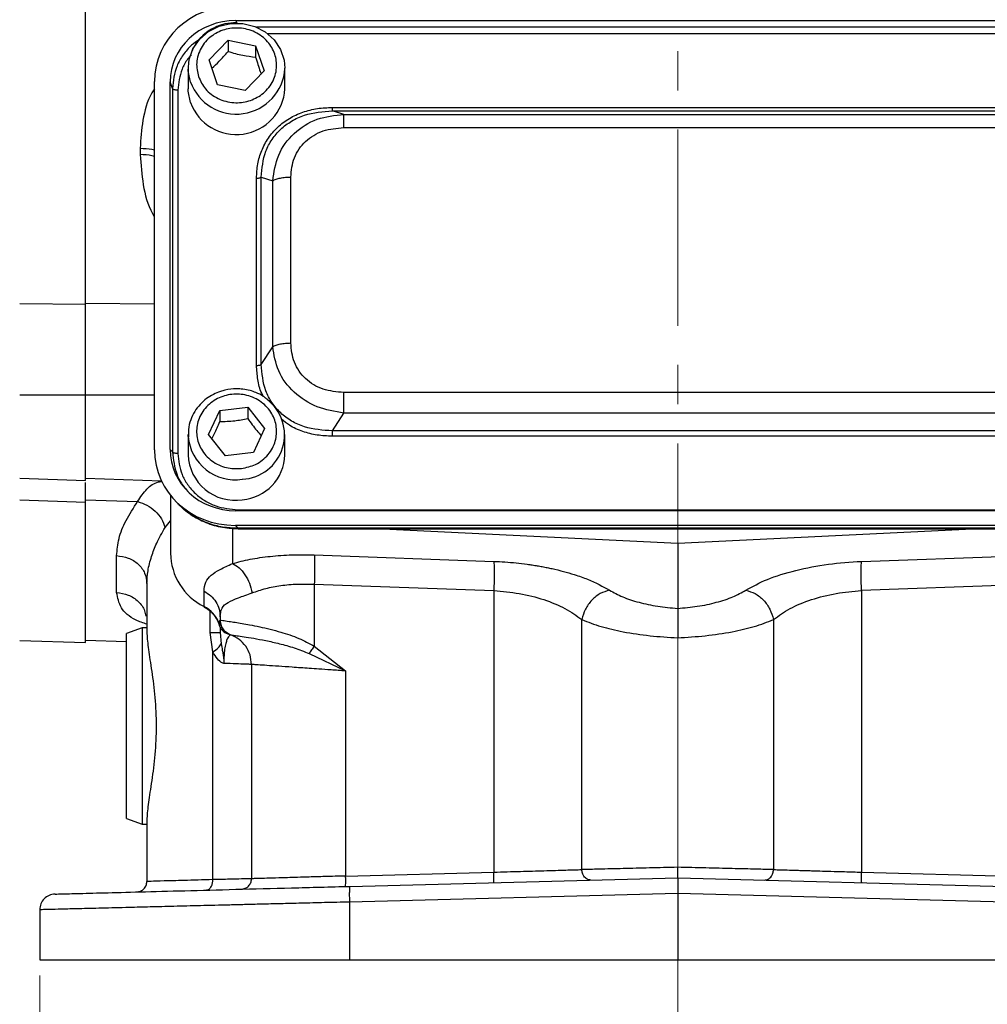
# Model space of a CAD drawing. Header units: inches. Extents: x 0.6 to 16.3, y 0.2 to 11.5.
# Tile 3 of 12: x 2.9 to 5.3, y 4.6 to 7.1. Entities that reach past the tile are written whole.
import ezdxf

# ---------------------------------------------------------------- set-up
doc = ezdxf.new("R2010")
doc.units = ezdxf.units.IN
doc.header["$MEASUREMENT"] = 0
doc.linetypes.add('CENTERX2', pattern=[0.8, 0.5, -0.1, 0.1, -0.1])
doc.styles.add('SLDTEXTSTYLE0', font='TXT', dxfattribs={"width": 0.75})
doc.dimstyles.new('SLDDIMSTYLE1', dxfattribs={"dimtxt": 0.137795, "dimasz": 0.14, "dimexe": 0, "dimexo": 0.0625, "dimgap": 0.034449, "dimtad": 0, "dimdec": 1, "dimlfac": 1.5, "dimrnd": 1e-09, "dimzin": 12, "dimdsep": 46, "dimtxsty": 'SLDTEXTSTYLE0', "dimblk1": 'CLOSED', "dimblk2": 'CLOSED', "dimsah": 1, "dimcen": 0.09, "dimadec": 0, "dimazin": 3, "dimtfac": 1, "dimtdec": 1, "dimtofl": 0, "dimtmove": 0, "dimatfit": 3, "dimldrblk": 'CLOSED', "dimfxl": 0, "dimfrac": 2, "dimtolj": 1, "dimtzin": 12, "dimarcsym": 0})

# ---------------------------------------------------------------- blocks, each defined once
blk = doc.blocks.new('_Closed')
at = {"color": 0, "linetype": 'ByBlock', "lineweight": -2}
for p, q in [((-1, 0.166667), (0, 0)), ((-1, 0.166667), (-1, -0.166667)), ((0, 0), (-1, -0.166667)), ((0, 0), (-1, 0))]:
    blk.add_line(p, q, dxfattribs=at)
blk = doc.blocks.new('_D_11')
at = {"color": 7, "linetype": 'Continuous', "lineweight": 0}
for p, q in [((2.9252, 4.6268), (2.9252, 4.1511)), ((6.1785, 4.6268), (6.1785, 4.1511)), ((5.2079, 4.3889), (5.1659, 4.3889)), ((5.1659, 4.3889), (5.1659, 4.1702)), ((5.5134, 4.3889), (5.5554, 4.3889)), ((5.5554, 4.3889), (5.5554, 4.1702)), ((2.9252, 4.1905), (5.0451, 4.1905)), ((5.1659, 4.1702), (5.2079, 4.1702)), ((5.5554, 4.1702), (5.5134, 4.1702)), ((6.1785, 4.1905), (5.6762, 4.1905))]:
    blk.add_line(p, q, dxfattribs=at)
at = {"color": 7, "linetype": 'Continuous', "lineweight": 18, "xscale": 0.14, "yscale": 0.14, "rotation": 180.0000000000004}
blk.add_blockref('_Closed', (2.9252, 4.1905, 0.2464), dxfattribs=at)
at = {"color": 7, "linetype": 'Continuous', "lineweight": 18, "xscale": 0.14, "yscale": 0.14}
blk.add_blockref('_Closed', (6.1785, 4.1905, 0.2464), dxfattribs=at)
at = {"color": 7, "linetype": 'Continuous', "lineweight": 18, "char_height": 0.1378, "attachment_point": 1, "style": 'SLDTEXTSTYLE0'}
for s, insert in [('124', (5.2079, 4.3478)), ('4.9', (5.2334, 4.1417))]:
    blk.add_mtext(s, dxfattribs=dict(at, insert=insert))

msp = doc.modelspace()

# ---------------------------------------------------------------- linework, layer by layer
at = {"color": 7, "linetype": 'CENTERX2', "lineweight": 18}
for p, q in [((4.5519, 3.8835), (4.5519, 10.4231)), ((4.5519, 5.4877), (4.5519, 3.8835))]:
    msp.add_line(p, q, dxfattribs=at)
at = {"color": 7, "linetype": 'Continuous', "lineweight": 25}
for p, q in [((3.0422, 6.338), (3.0422, 8.6271)), ((3.4252, 7.0615), (5.6792, 7.0615)), ((3.3569, 6.9617), (3.4054, 7.0114)), ((3.4054, 7.0114), (3.4757, 6.997)), ((3.4054, 7.0114), (3.4054, 6.9827)), ((3.4757, 6.997), (3.4975, 6.9329)), ((3.4757, 6.997), (3.4757, 6.9683)), ((3.3787, 6.8977), (3.3569, 6.9617)), ((3.3039, 6.9397), (3.3039, 6.8876)), ((3.4975, 6.9329), (3.449, 6.8833)), ((3.5505, 6.8876), (3.5505, 6.9397)), ((3.2179, 5.9668), (3.2179, 6.9063)), ((3.2578, 5.968), (3.2578, 6.9052)), ((3.2635, 6.8882), (3.2578, 6.9052)), ((3.2635, 6.8882), (3.2635, 5.9617)), ((3.2773, 6.8841), (3.2773, 5.9575)), ((3.449, 6.8833), (3.3787, 6.8977)), ((3.6715, 6.8401), (5.4329, 6.8401)), ((3.7006, 6.8222), (3.6715, 6.8313)), ((3.6715, 6.8313), (5.4329, 6.8313)), ((3.7006, 6.8222), (5.4038, 6.8222)), ((3.7006, 6.7886), (5.4038, 6.7886)), ((3.1813, 6.7359), (3.1813, 6.7196)), ((3.4781, 6.1821), (3.4781, 6.6595)), ((3.4902, 6.1846), (3.4902, 6.662)), ((3.4902, 6.662), (3.5193, 6.6529)), ((3.5655, 6.2394), (3.5655, 6.6625)), ((3.5193, 6.2298), (3.5193, 6.6529)), ((2.8741, 6.3398), (3.0422, 6.338)), ((3.4902, 6.1846), (3.5193, 6.2298)), ((2.8741, 6.107), (3.0422, 6.1069)), ((3.0422, 5.8891), (3.0422, 6.1069)), ((5.4038, 6.1132), (3.7006, 6.1132)), ((3.3841, 6.0676), (3.4555, 6.0755)), ((3.4555, 6.0755), (3.4987, 6.0217)), ((3.4555, 6.0755), (3.4555, 6.0469)), ((3.3557, 6.0058), (3.3841, 6.0676)), ((3.3841, 6.0676), (3.3841, 6.0389)), ((3.6715, 6.0154), (3.7006, 6.0606)), ((5.4038, 6.0606), (3.7006, 6.0606)), ((3.3039, 6.0061), (3.3039, 5.954)), ((3.304, 6.0006), (3.3039, 6.0061)), ((3.3989, 5.952), (3.3557, 6.0058)), ((3.4987, 6.0217), (3.4703, 5.9599)), ((3.5505, 5.954), (3.5505, 6.0061)), ((5.4329, 6.0154), (3.6715, 6.0154)), ((5.4329, 6.0016), (3.6715, 6.0016)), ((3.2635, 5.9617), (3.2578, 5.968)), ((3.4703, 5.9599), (3.3989, 5.952)), ((2.8741, 5.8949), (3.0422, 5.8891)), ((3.0422, 5.8948), (3.2356, 5.888)), ((3.2585, 5.8513), (3.2585, 5.7034)), ((2.8741, 5.8396), (3.0422, 5.8336)), ((3.0422, 5.8396), (3.1749, 5.835)), ((3.0422, 5.8336), (3.0422, 5.8396)), ((3.0422, 5.4753), (3.0422, 5.8336)), ((3.2667, 5.8417), (3.2743, 5.8334)), ((5.6792, 5.8117), (3.4252, 5.8117)), ((3.431, 5.8141), (5.6735, 5.8141)), ((3.424, 5.7744), (3.431, 5.7668)), ((5.6804, 5.7744), (3.424, 5.7744)), ((5.6735, 5.7668), (3.431, 5.7668)), ((3.431, 5.7666), (3.431, 5.7665)), ((3.431, 5.7658), (5.6735, 5.7658)), ((3.8, 5.7658), (4.5519, 5.729)), ((4.5519, 5.729), (5.3038, 5.7658)), ((4.5519, 5.729), (4.5519, 5.5626)), ((3.6253, 5.699), (4.0831, 5.6825)), ((5.0206, 5.6825), (5.4785, 5.699)), ((3.1213, 5.6032), (3.1213, 5.6972)), ((3.1985, 5.6259), (3.1985, 5.498)), ((3.6253, 5.6244), (4.0831, 5.6079)), ((3.6253, 5.6244), (3.6253, 5.4667)), ((5.4785, 5.6244), (5.0206, 5.6079)), ((3.3441, 5.5675), (3.3441, 5.6066)), ((4.0831, 5.6079), (4.0831, 4.8902)), ((5.0206, 5.6079), (5.0206, 4.8902)), ((3.3852, 5.5414), (3.3852, 5.5329)), ((3.3853, 5.5329), (3.3852, 5.5329)), ((4.3075, 4.8967), (4.3075, 5.5343)), ((4.7963, 5.5343), (4.7963, 4.8967)), ((3.1865, 5.5129), (3.1465, 5.4983)), ((3.1465, 5.0273), (3.1465, 5.4983)), ((3.1985, 5.5129), (3.1865, 5.5129)), ((3.1865, 5.5129), (3.1865, 5.0128)), ((3.3666, 5.4515), (3.3595, 5.5009)), ((3.3852, 5.5148), (3.3852, 5.5009)), ((3.3852, 5.5009), (3.388, 5.4719)), ((2.8741, 5.4812), (3.0422, 5.4753)), ((3.0422, 5.4819), (3.1465, 5.4783)), ((3.4052, 5.4974), (3.4071, 5.4967)), ((3.4071, 5.4967), (3.4079, 5.4965)), ((3.4101, 5.4958), (3.4119, 5.4952)), ((3.4119, 5.4952), (3.4119, 5.4952)), ((3.3666, 4.871), (3.3666, 5.4515)), ((3.6253, 5.4667), (3.7053, 5.4032)), ((3.6121, 5.4476), (3.7053, 5.4032)), ((3.4652, 5.4198), (3.4652, 4.8733)), ((3.7053, 5.4032), (3.7053, 4.8803)), ((3.1465, 5.0273), (3.1865, 5.0128)), ((3.1985, 5.0277), (3.1985, 4.8664)), ((3.1865, 5.0128), (3.1985, 5.0128)), ((3.7053, 4.8803), (4.0831, 4.8902)), ((3.716, 4.8539), (4.5519, 4.8758)), ((4.5519, 4.8758), (5.3878, 4.8539)), ((5.0206, 4.8902), (5.3985, 4.8803)), ((4.5519, 4.8359), (3.7149, 4.8139)), ((5.3888, 4.8139), (4.5519, 4.8359)), ((4.5519, 4.8359), (4.5519, 4.6662)), ((3.7149, 4.8139), (3.7149, 4.6662)), ((2.9252, 4.7943), (2.9252, 4.6662)), ((2.9252, 4.6662), (3.7149, 4.6662)), ((3.7149, 4.6662), (4.5519, 4.6662)), ((4.5519, 4.6662), (5.3888, 4.6662))]:
    msp.add_line(p, q, dxfattribs=at)
at = {"color": 8, "linetype": 'Continuous', "lineweight": 25}
for p, q in [((3.4252, 7.0615), (3.4275, 7.0548)), ((5.6242, 7.0445), (3.4781, 7.0445)), ((5.5967, 7.0275), (3.5069, 7.0275)), ((3.0422, 6.3409), (3.2179, 6.3391)), ((3.0422, 6.1075), (3.2179, 6.1074)), ((3.2447, 5.7693), (3.2585, 5.7857)), ((3.4165, 5.7674), (3.4165, 5.6769)), ((3.431, 5.7668), (3.431, 5.7666)), ((3.3595, 5.5009), (3.3595, 5.5552)), ((3.3818, 5.5238), (3.3848, 5.5318))]:
    msp.add_line(p, q, dxfattribs=at)
at = {"color": 7, "linetype": 'Continuous', "lineweight": 25, "flags": 128}
for points in [[(3.3097, 6.9048), (3.3041, 6.9332), (3.3062, 6.962), (3.3159, 6.9894), (3.3327, 7.0136), (3.3553, 7.0333), (3.3825, 7.047), (3.4125, 7.054), (3.4434, 7.0538), (3.4733, 7.0465), (3.5003, 7.0324), (3.5227, 7.0125), (3.5391, 6.9881), (3.5485, 6.9605), (3.5505, 6.9397)], [(3.3097, 6.8527), (3.3041, 6.8811), (3.3039, 6.8876)], [(3.3446, 5.566), (3.3443, 5.5664), (3.3441, 5.5675)]]:
    msp.add_lwpolyline(points, dxfattribs=at)
at = {"color": 8, "linetype": 'Continuous', "lineweight": 25}
for centre, radius, start, end in [((3.4265, 6.9473), 0.1243, 199.9957, 356.488), ((3.4236, 6.0104), 0.12, 184.6784, 278.7249)]:
    msp.add_arc(centre, radius, start, end, dxfattribs=at)
at = {"color": 7, "linetype": 'Continuous', "lineweight": 25}
for centre, radius, start, end in [((3.4265, 6.8952), 0.1243, 199.9957, 356.488), ((3.4357, 6.0053), 0.1137, 273.0968, 53.0473), ((3.4235, 5.958), 0.1197, 181.9006, 278.807), ((3.4324, 5.9575), 0.1182, 274.569, 358.3246), ((3.4129, 5.7057), 0.1543, 180.8345, 243.552), ((3.3098, 5.4997), 0.0759, 18.4792, 63.0936)]:
    msp.add_arc(centre, radius, start, end, dxfattribs=at)
for centre, major_axis, start_param, end_param in [((3.4304, 6.9003), (0.2087, -0.0437), 1.792973, 3.333612), ((3.4304, 6.9003), (0.1694, -0.0355), 1.792973, 3.333612), ((3.4304, 5.9728), (0.2087, 0.0437), 2.949574, 4.490212), ((3.4304, 5.9728), (0.1694, 0.0355), 2.949574, 4.490212)]:
    msp.add_ellipse(centre, major_axis=major_axis, ratio=0.927683, start_param=start_param, end_param=end_param, dxfattribs=at)
for points, knots in [([(3.4272, 7.0562), (3.4172, 7.0556), (3.4032, 7.0547), (3.3835, 7.049), (3.3674, 7.0423), (3.3498, 7.0312), (3.3336, 7.0166), (3.3207, 7.0003), (3.3155, 6.9882), (3.3133, 6.983)], [0, 0, 0, 0, 0.20464, 0.286629, 0.422867, 0.564979, 0.718345, 0.880126, 1, 1, 1, 1]), ([(3.33, 6.9185), (3.3274, 6.9303), (3.3234, 6.9484), (3.3283, 6.9732), (3.3359, 6.9914), (3.3475, 7.0078), (3.3664, 7.0255), (3.3955, 7.0403), (3.4285, 7.0439), (3.4549, 7.0397), (3.4744, 7.0325), (3.492, 7.0217), (3.5109, 7.0041), (3.5268, 6.9769), (3.5307, 6.9461), (3.5261, 6.9215), (3.5184, 6.9033), (3.5069, 6.8868), (3.488, 6.8692), (3.4589, 6.8544), (3.4259, 6.8507), (3.3996, 6.855), (3.38, 6.8621), (3.3625, 6.8729), (3.3432, 6.8905), (3.3352, 6.9074), (3.33, 6.9185)], [0, 0, 0, 0, 0.0598642, 0.0920902, 0.125, 0.1579098, 0.1901358, 0.25, 0.3098642, 0.3420902, 0.375, 0.4079098, 0.4401358, 0.5, 0.5598642, 0.5920902, 0.625, 0.6579098, 0.6901358, 0.75, 0.8098642, 0.8420902, 0.875, 0.9079098, 0.9401358, 1, 1, 1, 1]), ([(3.3643, 6.94), (3.3705, 6.9457), (3.3842, 6.9582), (3.3979, 6.974), (3.4054, 6.9827)], [0, 0, 0, 0, 0.451395, 1, 1, 1, 1]), ([(3.4054, 6.9827), (3.418, 6.9791), (3.4415, 6.9723), (3.4648, 6.9696), (3.4757, 6.9683)], [0, 0, 0, 0, 0.534747, 1, 1, 1, 1]), ([(3.4757, 6.9683), (3.4796, 6.9556), (3.4844, 6.9402), (3.4891, 6.9274), (3.4899, 6.9251)], [0, 0, 0, 0, 0.822358, 1, 1, 1, 1]), ([(3.4781, 6.6595), (3.4787, 6.6717), (3.4799, 6.6956), (3.4902, 6.7304), (3.5071, 6.7625), (3.5311, 6.7906), (3.5612, 6.813), (3.5958, 6.8289), (3.6331, 6.8384), (3.6587, 6.8395), (3.6715, 6.8401)], [0, 0, 0, 0, 0.12774, 0.250585, 0.375538, 0.500007, 0.624475, 0.749429, 0.874849, 1, 1, 1, 1]), ([(3.4902, 6.662), (3.4921, 6.6846), (3.4948, 6.7185), (3.5165, 6.759), (3.5388, 6.7852), (3.567, 6.8061), (3.6106, 6.8265), (3.6472, 6.8294), (3.6715, 6.8313)], [0, 0, 0, 0, 0.251011, 0.37739, 0.5, 0.622613, 0.748989, 1, 1, 1, 1]), ([(3.5193, 6.6529), (3.5227, 6.6752), (3.5296, 6.7202), (3.5709, 6.7768), (3.6308, 6.8146), (3.6775, 6.8197), (3.7006, 6.8222)], [0, 0, 0, 0, 0.247517, 0.5, 0.752483, 1, 1, 1, 1]), ([(3.5655, 6.6625), (3.5671, 6.6792), (3.5695, 6.7045), (3.5858, 6.7345), (3.6025, 6.754), (3.6235, 6.7696), (3.6556, 6.7848), (3.6826, 6.7871), (3.7006, 6.7886)], [0, 0, 0, 0, 0.250062, 0.37621, 0.5, 0.623853, 0.749938, 1, 1, 1, 1]), ([(3.0422, 6.1069), (3.0422, 6.1286), (3.0422, 6.1686), (3.0422, 6.2272), (3.0422, 6.2841), (3.0422, 6.3192), (3.0422, 6.338)], [0, 0, 0, 0, 0.266854, 0.494133, 0.728007, 1, 1, 1, 1]), ([(3.7006, 6.0606), (3.6775, 6.0644), (3.6308, 6.0723), (3.5709, 6.1115), (3.5296, 6.1667), (3.5227, 6.2089), (3.5193, 6.2298)], [0, 0, 0, 0, 0.247517, 0.5, 0.752483, 1, 1, 1, 1]), ([(3.7006, 6.1132), (3.6826, 6.1147), (3.6556, 6.117), (3.6235, 6.1322), (3.6025, 6.1478), (3.5858, 6.1673), (3.5695, 6.1974), (3.5671, 6.2226), (3.5655, 6.2394)], [0, 0, 0, 0, 0.250062, 0.37621, 0.5, 0.623853, 0.749938, 1, 1, 1, 1]), ([(3.6715, 6.0154), (3.6472, 6.0169), (3.6106, 6.0192), (3.567, 6.0393), (3.5388, 6.0601), (3.5165, 6.0864), (3.4948, 6.1273), (3.4921, 6.1617), (3.4902, 6.1846)], [0, 0, 0, 0, 0.251011, 0.37739, 0.5, 0.622613, 0.748989, 1, 1, 1, 1]), ([(3.4272, 6.1227), (3.4172, 6.122), (3.4032, 6.1212), (3.3835, 6.1154), (3.3674, 6.1087), (3.3498, 6.0976), (3.3336, 6.083), (3.3196, 6.0647), (3.3094, 6.043), (3.3037, 6.0211), (3.3044, 6.0066), (3.3047, 6.0005)], [0, 0, 0, 0, 0.150435, 0.210707, 0.310858, 0.415327, 0.52807, 0.646998, 0.771783, 0.902653, 1, 1, 1, 1]), ([(3.4393, 5.9192), (3.4264, 5.919), (3.4066, 5.9188), (3.3815, 5.928), (3.3637, 5.9383), (3.3486, 5.952), (3.3336, 5.9727), (3.3235, 6.0022), (3.3258, 6.0331), (3.3352, 6.0564), (3.3465, 6.073), (3.3611, 6.0871), (3.3832, 6.1012), (3.4148, 6.1106), (3.4479, 6.1084), (3.4729, 6.0996), (3.4907, 6.0891), (3.5058, 6.0755), (3.5209, 6.0548), (3.5309, 6.0253), (3.5286, 5.9944), (3.5192, 5.9711), (3.508, 5.9544), (3.4933, 5.9404), (3.4712, 5.926), (3.4519, 5.9219), (3.4393, 5.9192)], [0, 0, 0, 0, 0.059864, 0.09209, 0.125, 0.15791, 0.190136, 0.25, 0.309864, 0.34209, 0.375, 0.40791, 0.440136, 0.5, 0.559864, 0.59209, 0.625, 0.65791, 0.690136, 0.75, 0.809864, 0.84209, 0.875, 0.90791, 0.940136, 1, 1, 1, 1]), ([(3.5032, 6.0972), (3.5006, 6.0993), (3.4927, 6.1058), (3.4783, 6.1126), (3.4608, 6.1187), (3.4441, 6.122), (3.4326, 6.1225), (3.4272, 6.1227)], [0, 0, 0, 0, 0.123421, 0.381905, 0.579205, 0.804339, 1, 1, 1, 1]), ([(3.3644, 5.9949), (3.3666, 5.9993), (3.3731, 6.0124), (3.3797, 6.0283), (3.3841, 6.0389)], [0, 0, 0, 0, 0.329254, 1, 1, 1, 1]), ([(3.3841, 6.0389), (3.3968, 6.0393), (3.4207, 6.04), (3.4445, 6.0447), (3.4555, 6.0469)], [0, 0, 0, 0, 0.534747, 1, 1, 1, 1]), ([(3.4555, 6.0469), (3.4633, 6.0361), (3.4748, 6.02), (3.4863, 6.0072), (3.4901, 6.0029)], [0, 0, 0, 0, 0.668443, 1, 1, 1, 1]), ([(3.2773, 5.9575), (3.2793, 5.9393), (3.2824, 5.9115), (3.3015, 5.878), (3.3212, 5.8551), (3.3458, 5.8367), (3.3816, 5.8189), (3.4115, 5.816), (3.431, 5.8141)], [0, 0, 0, 0, 0.2408535, 0.3692785, 0.5, 0.6307215, 0.7591465, 1, 1, 1, 1]), ([(3.0422, 5.8336), (3.0422, 5.8447), (3.0422, 5.8653), (3.0422, 5.8803), (3.0422, 5.8832), (3.0422, 5.8833)], [0, 0, 0, 0, 0.534532, 0.989793, 1, 1, 1, 1]), ([(3.1213, 5.6972), (3.1226, 5.7115), (3.1251, 5.7403), (3.1435, 5.7868), (3.1644, 5.8189), (3.1749, 5.835)], [0, 0, 0, 0, 0.332315, 0.66578, 1, 1, 1, 1]), ([(3.1749, 5.835), (3.183, 5.8323), (3.199, 5.827), (3.2202, 5.8111), (3.2368, 5.7914), (3.2421, 5.7767), (3.2447, 5.7693)], [0, 0, 0, 0, 0.25, 0.5, 0.749999, 1, 1, 1, 1]), ([(3.2743, 5.8334), (3.2845, 5.8235), (3.3051, 5.8035), (3.3435, 5.7826), (3.3859, 5.7684), (3.4158, 5.7667), (3.431, 5.7659)], [0, 0, 0, 0, 0.246237, 0.492955, 0.742832, 1, 1, 1, 1]), ([(3.431, 5.7668), (3.4177, 5.7673), (3.3917, 5.7685), (3.3599, 5.7773), (3.3356, 5.7874), (3.3117, 5.8007), (3.2916, 5.8144), (3.2807, 5.8274), (3.2785, 5.8301)], [0, 0, 0, 0, 0.230416, 0.450962, 0.573691, 0.695479, 0.936076, 1, 1, 1, 1]), ([(3.1985, 5.6259), (3.1991, 5.6367), (3.2002, 5.659), (3.2093, 5.6935), (3.2233, 5.7306), (3.2372, 5.7556), (3.2447, 5.7693)], [0, 0, 0, 0, 0.24009, 0.498615, 0.727226, 1, 1, 1, 1]), ([(3.4165, 5.6769), (3.4312, 5.6808), (3.4605, 5.6886), (3.5124, 5.6959), (3.5677, 5.7), (3.6061, 5.6993), (3.6253, 5.699)], [0, 0, 0, 0, 0.251288, 0.503113, 0.752364, 1, 1, 1, 1]), ([(3.3441, 5.6066), (3.345, 5.6146), (3.3466, 5.6303), (3.3609, 5.6475), (3.3831, 5.6615), (3.4056, 5.6719), (3.4165, 5.6769)], [0, 0, 0, 0, 0.265202, 0.523082, 0.768361, 1, 1, 1, 1]), ([(3.4165, 5.6769), (3.4223, 5.6737), (3.434, 5.6673), (3.4491, 5.6493), (3.461, 5.6271), (3.4647, 5.6106), (3.4666, 5.6023)], [0, 0, 0, 0, 0.249995, 0.500002, 0.749994, 1, 1, 1, 1]), ([(4.0831, 5.6825), (4.0926, 5.6821), (4.1116, 5.6812), (4.14, 5.6787), (4.1632, 5.676), (4.1811, 5.6734), (4.194, 5.6714), (4.2068, 5.6691), (4.2193, 5.6667), (4.2376, 5.6628), (4.261, 5.6571), (4.2855, 5.65), (4.3058, 5.6432), (4.3391, 5.6307), (4.3609, 5.6186), (4.3783, 5.6089)], [0, 0, 0, 0, 0.080186, 0.160744, 0.241516, 0.279719, 0.317863, 0.356017, 0.394246, 0.432618, 0.525785, 0.61983, 0.682635, 0.745697, 1, 1, 1, 1]), ([(4.7254, 5.6089), (4.7427, 5.6185), (4.7777, 5.6378), (4.8511, 5.6605), (4.9338, 5.6769), (4.9921, 5.6807), (5.0206, 5.6825)], [0, 0, 0, 0, 0.251919, 0.508037, 0.759698, 1, 1, 1, 1]), ([(3.4666, 5.6023), (3.4779, 5.6063), (3.5002, 5.614), (3.5396, 5.6214), (3.5815, 5.6254), (3.6107, 5.6247), (3.6253, 5.6244)], [0, 0, 0, 0, 0.257689, 0.505168, 0.753456, 1, 1, 1, 1]), ([(3.3852, 5.5414), (3.3861, 5.5491), (3.388, 5.5644), (3.4044, 5.5787), (3.4302, 5.5891), (3.4544, 5.5979), (3.4666, 5.6023)], [0, 0, 0, 0, 0.254697, 0.50467, 0.752029, 1, 1, 1, 1]), ([(4.0831, 5.6079), (4.1049, 5.606), (4.1495, 5.6022), (4.2121, 5.5859), (4.2677, 5.5632), (4.2941, 5.544), (4.3075, 5.5343)], [0, 0, 0, 0, 0.237644, 0.48658, 0.739641, 1, 1, 1, 1]), ([(4.3783, 5.6089), (4.3702, 5.6066), (4.354, 5.6021), (4.3322, 5.5843), (4.3151, 5.5611), (4.31, 5.5432), (4.3075, 5.5343)], [0, 0, 0, 0, 0.249994, 0.499977, 0.749985, 1, 1, 1, 1]), ([(4.3783, 5.6089), (4.3888, 5.6031), (4.4095, 5.5916), (4.4521, 5.5777), (4.5001, 5.5673), (4.5347, 5.5641), (4.5519, 5.5626)], [0, 0, 0, 0, 0.2559, 0.507701, 0.75543, 1, 1, 1, 1]), ([(4.5519, 5.5626), (4.5688, 5.5641), (4.6034, 5.5672), (4.6517, 5.5777), (4.6945, 5.5916), (4.7151, 5.6032), (4.7254, 5.6089)], [0, 0, 0, 0, 0.240965, 0.492289, 0.747829, 1, 1, 1, 1]), ([(4.7254, 5.6089), (4.7335, 5.6066), (4.7497, 5.6021), (4.7715, 5.5843), (4.7886, 5.5611), (4.7937, 5.5432), (4.7963, 5.5343)], [0, 0, 0, 0, 0.249994, 0.499976, 0.749984, 1, 1, 1, 1]), ([(4.7963, 5.5343), (4.8094, 5.5439), (4.8357, 5.563), (4.8914, 5.5858), (4.9544, 5.6023), (4.9989, 5.6061), (5.0206, 5.6079)], [0, 0, 0, 0, 0.25601, 0.513417, 0.763374, 1, 1, 1, 1]), ([(3.3446, 5.566), (3.3477, 5.5643), (3.3572, 5.5589), (3.37, 5.5463), (3.3794, 5.5324), (3.3813, 5.5235), (3.3817, 5.5214)], [0, 0, 0, 0, 0.169703, 0.526366, 0.885249, 1, 1, 1, 1]), ([(4.5519, 5.5626), (4.5519, 5.5603), (4.5519, 5.5536), (4.5519, 5.5356), (4.5519, 5.5113), (4.5519, 5.4952), (4.5519, 5.4877)], [0, 0, 0, 0, 0.172962, 0.499333, 0.767222, 1, 1, 1, 1]), ([(3.3818, 5.5238), (3.3826, 5.521), (3.3843, 5.5154), (3.3894, 5.5078), (3.3964, 5.5013), (3.4024, 5.4987), (3.4052, 5.4974)], [0, 0, 0, 0, 0.251911, 0.503146, 0.766859, 1, 1, 1, 1]), ([(3.3853, 5.5329), (3.3867, 5.5327), (3.3895, 5.5322), (3.405, 5.5301), (3.4228, 5.5274), (3.4404, 5.5246), (3.4614, 5.5208), (3.4854, 5.516), (3.5122, 5.5098), (3.5455, 5.5007), (3.5842, 5.4883), (3.6123, 5.4735), (3.6253, 5.4667)], [0, 0, 0, 0, 0.138461, 0.268457, 0.350538, 0.428934, 0.503687, 0.592667, 0.676306, 0.754763, 0.887067, 1, 1, 1, 1]), ([(3.3853, 5.5329), (3.3857, 5.5283), (3.3866, 5.5191), (3.3933, 5.5079), (3.402, 5.4996), (3.4086, 5.4967), (3.4119, 5.4952)], [0, 0, 0, 0, 0.27977, 0.559537, 0.779763, 1, 1, 1, 1]), ([(4.3075, 5.5343), (4.323, 5.5281), (4.3524, 5.5163), (4.4131, 5.5023), (4.4798, 5.4921), (4.5282, 5.4892), (4.5519, 5.4877)], [0, 0, 0, 0, 0.26587, 0.504233, 0.757201, 1, 1, 1, 1]), ([(4.5519, 5.4877), (4.5756, 5.4892), (4.624, 5.4921), (4.6906, 5.5023), (4.7513, 5.5163), (4.7807, 5.5281), (4.7963, 5.5343)], [0, 0, 0, 0, 0.242802, 0.495767, 0.734135, 1, 1, 1, 1]), ([(3.1985, 5.498), (3.1994, 5.4856), (3.2012, 5.461), (3.2111, 5.4037), (3.2197, 5.3366), (3.2233, 5.2628), (3.2197, 5.189), (3.2111, 5.122), (3.2012, 5.0647), (3.1994, 5.0401), (3.1985, 5.0277)], [0, 0, 0, 0, 0.126038, 0.251235, 0.375843, 0.500004, 0.624154, 0.748766, 0.87396, 1, 1, 1, 1]), ([(3.4119, 5.4952), (3.4114, 5.4949), (3.4104, 5.4944), (3.4048, 5.4886), (3.4003, 5.477), (3.3973, 5.464), (3.3955, 5.4483), (3.3948, 5.4338), (3.3948, 5.4262), (3.3948, 5.4225)], [0, 0, 0, 0, 0.283842, 0.551774, 0.675697, 0.791595, 0.898594, 0.949597, 1, 1, 1, 1]), ([(3.4119, 5.4952), (3.4128, 5.4951), (3.4146, 5.4948), (3.4266, 5.4932), (3.4452, 5.4906), (3.4702, 5.4866), (3.5009, 5.481), (3.536, 5.4731), (3.5738, 5.463), (3.5994, 5.4527), (3.6121, 5.4476)], [0, 0, 0, 0, 0.124695, 0.249365, 0.374684, 0.500334, 0.62631, 0.752423, 0.877585, 1, 1, 1, 1]), ([(3.3666, 5.4515), (3.3718, 5.4552), (3.3821, 5.4625), (3.386, 5.4688), (3.388, 5.4719)], [0, 0, 0, 0, 0.5, 1, 1, 1, 1]), ([(3.3948, 5.4225), (3.3933, 5.4229), (3.3875, 5.4245), (3.3771, 5.4339), (3.3703, 5.4453), (3.3666, 5.4515)], [0, 0, 0, 0, 0.139883, 0.52827, 1, 1, 1, 1]), ([(3.388, 5.4719), (3.3889, 5.4668), (3.3904, 5.4583), (3.393, 5.4447), (3.3944, 5.4346), (3.3947, 5.4275), (3.3948, 5.4252), (3.3948, 5.4242), (3.3948, 5.4234), (3.3948, 5.4227), (3.3948, 5.4225), (3.3948, 5.4224), (3.3948, 5.4224), (3.3948, 5.4224), (3.3948, 5.4224), (3.3948, 5.4224), (3.3948, 5.4224), (3.3948, 5.4224), (3.3948, 5.4225), (3.3948, 5.4225), (3.3948, 5.4225)], [0, 0, 0, 0, 0.325372, 0.532599, 0.828012, 0.926973, 0.949637, 0.957926, 0.9862, 0.998287, 0.999166, 0.999355, 0.999377, 0.999384, 0.99939, 0.999396, 0.999402, 0.999422, 0.999613, 1, 1, 1, 1]), ([(3.6253, 5.4667), (3.6229, 5.4632), (3.618, 5.4564), (3.6141, 5.4505), (3.6121, 5.4476)], [0, 0, 0, 0, 0.499999, 1, 1, 1, 1]), ([(3.4652, 5.4198), (3.4644, 5.4198), (3.4627, 5.4199), (3.4489, 5.4204), (3.4273, 5.4212), (3.4057, 5.4221), (3.3948, 5.4225)], [0, 0, 0, 0, 0.24176, 0.489008, 0.741752, 1, 1, 1, 1]), ([(3.7053, 5.4032), (3.6928, 5.4041), (3.6697, 5.4057), (3.6387, 5.4078), (3.605, 5.4101), (3.5695, 5.4126), (3.5328, 5.4151), (3.503, 5.4172), (3.4812, 5.4187), (3.4677, 5.4196), (3.466, 5.4197), (3.4652, 5.4198)], [0, 0, 0, 0, 0.097636, 0.181118, 0.250435, 0.380776, 0.500495, 0.630121, 0.75657, 0.879857, 1, 1, 1, 1]), ([(4.0831, 4.8902), (4.106, 4.8909), (4.1502, 4.8921), (4.2133, 4.894), (4.2679, 4.8955), (4.2946, 4.8963), (4.3075, 4.8967)], [0, 0, 0, 0, 0.260534, 0.502416, 0.760675, 1, 1, 1, 1]), ([(4.5519, 4.9025), (4.5278, 4.9019), (4.4796, 4.9008), (4.411, 4.8991), (4.3509, 4.8977), (4.3215, 4.897), (4.3075, 4.8967)], [0, 0, 0, 0, 0.25002, 0.500031, 0.76128, 1, 1, 1, 1]), ([(4.3304, 4.87), (4.3271, 4.8705), (4.3204, 4.8713), (4.3129, 4.8785), (4.3084, 4.8873), (4.3078, 4.8936), (4.3075, 4.8967)], [0, 0, 0, 0, 0.279615, 0.559209, 0.779619, 1, 1, 1, 1]), ([(4.5519, 4.8758), (4.5519, 4.8761), (4.5519, 4.8766), (4.5519, 4.8803), (4.5519, 4.8851), (4.5519, 4.89), (4.5519, 4.8959), (4.5519, 4.9003), (4.5519, 4.9025)], [0, 0, 0, 0, 0.188695, 0.417745, 0.548027, 0.688535, 0.839188, 1, 1, 1, 1]), ([(4.7963, 4.8967), (4.7822, 4.897), (4.7529, 4.8977), (4.6928, 4.8991), (4.6241, 4.9008), (4.576, 4.9019), (4.5519, 4.9025)], [0, 0, 0, 0, 0.238722, 0.499969, 0.74998, 1, 1, 1, 1]), ([(4.7733, 4.87), (4.7767, 4.8705), (4.7833, 4.8713), (4.7908, 4.8785), (4.7954, 4.8873), (4.796, 4.8936), (4.7963, 4.8967)], [0, 0, 0, 0, 0.2796, 0.55921, 0.77958, 1, 1, 1, 1]), ([(4.7963, 4.8967), (4.8089, 4.8963), (4.825, 4.8958), (4.8495, 4.8951), (4.8632, 4.8947), (4.8778, 4.8943), (4.8948, 4.8938), (4.9161, 4.8932), (4.9441, 4.8924), (4.9798, 4.8914), (5.0062, 4.8906), (5.0206, 4.8902)], [0, 0, 0, 0, 0.237381, 0.300697, 0.365545, 0.431925, 0.499837, 0.586131, 0.698271, 0.836235, 1, 1, 1, 1]), ([(3.3666, 4.871), (3.3411, 4.8703), (3.2913, 4.8689), (3.2391, 4.8675), (3.2049, 4.8665), (3.2006, 4.8664), (3.1985, 4.8664)], [0, 0, 0, 0, 0.256485, 0.500028, 0.751903, 1, 1, 1, 1]), ([(3.3496, 4.8443), (3.3522, 4.8449), (3.3573, 4.846), (3.3629, 4.8532), (3.3661, 4.8619), (3.3664, 4.868), (3.3666, 4.871)], [0, 0, 0, 0, 0.27962, 0.559248, 0.779602, 1, 1, 1, 1]), ([(3.4652, 4.8733), (3.464, 4.8733), (3.4615, 4.8733), (3.4414, 4.8728), (3.4108, 4.872), (3.3816, 4.8714), (3.3666, 4.871)], [0, 0, 0, 0, 0.24812, 0.49998, 0.743524, 1, 1, 1, 1]), ([(3.7053, 4.8803), (3.6873, 4.8798), (3.6553, 4.8789), (3.6145, 4.8777), (3.5828, 4.8768), (3.5569, 4.876), (3.5298, 4.8752), (3.5037, 4.8745), (3.4818, 4.8738), (3.4678, 4.8734), (3.4661, 4.8734), (3.4652, 4.8733)], [0, 0, 0, 0, 0.14097, 0.249982, 0.338287, 0.42168, 0.500159, 0.627681, 0.750092, 0.875825, 1, 1, 1, 1]), ([(4.5519, 4.8758), (4.5519, 4.8756), (4.5519, 4.8753), (4.5519, 4.872), (4.5519, 4.8646), (4.5519, 4.8516), (4.5519, 4.8411), (4.5519, 4.8359)], [0, 0, 0, 0, 0.136276, 0.265344, 0.500864, 0.749267, 1, 1, 1, 1]), ([(2.9642, 4.8342), (2.9669, 4.8343), (2.9724, 4.8345), (3.0165, 4.8356), (3.0852, 4.8374), (3.1786, 4.8399), (3.2926, 4.8428), (3.4234, 4.8463), (3.566, 4.85), (3.666, 4.8526), (3.716, 4.8539)], [0, 0, 0, 0, 0.12498, 0.249964, 0.374949, 0.499947, 0.624948, 0.749961, 0.874973, 1, 1, 1, 1]), ([(3.7149, 4.8139), (3.6936, 4.8134), (3.6525, 4.8124), (3.5938, 4.8109), (3.5403, 4.8096), (3.492, 4.8084), (3.4489, 4.8073), (3.3964, 4.806), (3.3352, 4.8045), (3.2676, 4.8028), (3.2073, 4.8013), (3.1446, 4.7997), (3.0823, 4.7982), (3.0245, 4.7968), (2.9797, 4.7956), (2.9482, 4.7949), (2.9288, 4.7944), (2.9264, 4.7943), (2.9252, 4.7943)], [0, 0, 0, 0, 0.050636, 0.097693, 0.141168, 0.181064, 0.217378, 0.250111, 0.316816, 0.380724, 0.441835, 0.500147, 0.587007, 0.672446, 0.756464, 0.839062, 0.92024, 1, 1, 1, 1])]:
    msp.add_open_spline(points, degree=3, knots=knots, dxfattribs=at)
at = {"color": 8, "linetype": 'Continuous', "lineweight": 25}
for points, knots in [([(3.3322, 7.0136), (3.3254, 7.0088), (3.3096, 6.9977), (3.2903, 6.9745), (3.2692, 6.9383), (3.2658, 6.9079), (3.2635, 6.8882)], [0, 0, 0, 0, 0.1630068, 0.3783596, 0.5970721, 1, 1, 1, 1]), ([(3.3122, 6.9744), (3.3087, 6.9707), (3.2986, 6.9596), (3.2827, 6.9299), (3.2795, 6.9022), (3.2773, 6.8841)], [0, 0, 0, 0, 0.151052, 0.446293, 1, 1, 1, 1]), ([(3.2179, 6.8876), (3.2156, 6.884), (3.1998, 6.8596), (3.1862, 6.8072), (3.183, 6.7597), (3.1813, 6.7359)], [0, 0, 0, 0, 0.0784815, 0.5396743, 1, 1, 1, 1]), ([(3.1813, 6.7359), (3.1919, 6.7356), (3.2053, 6.7352), (3.2157, 6.7322), (3.2179, 6.7316)], [0, 0, 0, 0, 0.786207, 1, 1, 1, 1]), ([(3.1813, 6.7196), (3.1832, 6.694), (3.1869, 6.6426), (3.2011, 6.5888), (3.2161, 6.5637), (3.2179, 6.5607)], [0, 0, 0, 0, 0.466755, 0.935839, 1, 1, 1, 1]), ([(3.2179, 6.7152), (3.2157, 6.7158), (3.2053, 6.7188), (3.1919, 6.7193), (3.1813, 6.7196)], [0, 0, 0, 0, 0.213793, 1, 1, 1, 1]), ([(3.4961, 6.1027), (3.4944, 6.1057), (3.4868, 6.1193), (3.4802, 6.1464), (3.4788, 6.1702), (3.4781, 6.1821)], [0, 0, 0, 0, 0.123893, 0.562417, 1, 1, 1, 1]), ([(3.6715, 6.0016), (3.6585, 6.0021), (3.6328, 6.0032), (3.5957, 6.013), (3.5645, 6.0264), (3.5483, 6.0395), (3.5417, 6.0448)], [0, 0, 0, 0, 0.27778, 0.544914, 0.816634, 1, 1, 1, 1]), ([(3.2635, 5.9617), (3.2659, 5.9419), (3.2695, 5.9114), (3.2876, 5.878), (3.2995, 5.8652), (3.304, 5.8604)], [0, 0, 0, 0, 0.536037, 0.827011, 1, 1, 1, 1]), ([(3.1749, 5.835), (3.1824, 5.8464), (3.1972, 5.8691), (3.2194, 5.8841), (3.2348, 5.8863), (3.2382, 5.8868)], [0, 0, 0, 0, 0.444331, 0.877217, 1, 1, 1, 1]), ([(3.1985, 5.5221), (3.1889, 5.5255), (3.1578, 5.5366), (3.1292, 5.563), (3.1239, 5.5898), (3.1213, 5.6032)], [0, 0, 0, 0, 0.1828427, 0.591648, 1, 1, 1, 1]), ([(3.1213, 5.6032), (3.1316, 5.6018), (3.152, 5.599), (3.1771, 5.5814), (3.1927, 5.5616), (3.1948, 5.5475), (3.1955, 5.5431)], [0, 0, 0, 0, 0.288094, 0.576187, 0.864281, 1, 1, 1, 1])]:
    msp.add_open_spline(points, degree=3, knots=knots, dxfattribs=at)
at = {"color": 7, "linetype": 'Continuous', "lineweight": 25}
for points in [[(3.2773, 6.8841), (3.2757, 6.8842), (3.2724, 6.8843), (3.2682, 6.8852), (3.2649, 6.8866), (3.264, 6.8877), (3.2635, 6.8882)], [(3.6715, 6.8313), (3.6715, 6.8315), (3.6715, 6.8321), (3.6715, 6.8341), (3.6715, 6.8367), (3.6715, 6.839), (3.6715, 6.8401)], [(3.7006, 6.7886), (3.7006, 6.7928), (3.7006, 6.8013), (3.7006, 6.8114), (3.7006, 6.8189), (3.7006, 6.8211), (3.7006, 6.8222)], [(3.4781, 6.6595), (3.4793, 6.6595), (3.4818, 6.6596), (3.4852, 6.6601), (3.4882, 6.6609), (3.4896, 6.6616), (3.4902, 6.662)], [(3.5193, 6.6529), (3.5219, 6.6543), (3.5272, 6.6571), (3.5386, 6.6601), (3.5515, 6.6621), (3.5608, 6.6623), (3.5655, 6.6625)], [(3.5193, 6.2298), (3.5219, 6.2312), (3.5272, 6.2339), (3.5386, 6.237), (3.5515, 6.239), (3.5608, 6.2392), (3.5655, 6.2394)], [(3.4781, 6.1821), (3.4793, 6.1822), (3.4818, 6.1822), (3.4852, 6.1828), (3.4882, 6.1835), (3.4896, 6.1843), (3.4902, 6.1846)], [(3.7006, 6.0606), (3.7006, 6.0644), (3.7006, 6.0721), (3.7006, 6.0857), (3.7006, 6.0998), (3.7006, 6.1088), (3.7006, 6.1132)], [(3.6715, 6.0016), (3.6715, 6.0027), (3.6715, 6.0051), (3.6715, 6.0088), (3.6715, 6.0124), (3.6715, 6.0144), (3.6715, 6.0154)], [(3.2773, 5.9575), (3.2757, 5.9576), (3.2724, 5.9577), (3.2682, 5.9586), (3.2649, 5.96), (3.264, 5.9611), (3.2635, 5.9617)], [(3.6253, 5.699), (3.6255, 5.6954), (3.626, 5.6884), (3.6262, 5.6702), (3.626, 5.6485), (3.6255, 5.6324), (3.6253, 5.6244)], [(3.1213, 5.6972), (3.1315, 5.6958), (3.1519, 5.6932), (3.1774, 5.6766), (3.1951, 5.6533), (3.1974, 5.6351), (3.1985, 5.6259)], [(4.0831, 5.6825), (4.0834, 5.679), (4.0839, 5.6719), (4.0841, 5.6537), (4.0839, 5.632), (4.0834, 5.6159), (4.0831, 5.6079)], [(5.0206, 5.6079), (5.0203, 5.6159), (5.0198, 5.632), (5.0196, 5.6537), (5.0198, 5.6719), (5.0203, 5.679), (5.0206, 5.6825)], [(3.3441, 5.6066), (3.3501, 5.6029), (3.3619, 5.5956), (3.3749, 5.5796), (3.3836, 5.5612), (3.3847, 5.548), (3.3852, 5.5414)], [(3.4119, 5.4952), (3.4081, 5.4969), (3.4006, 5.5004), (3.3921, 5.5095), (3.3863, 5.5206), (3.3856, 5.5288), (3.3852, 5.5329)], [(3.3595, 5.5009), (3.3633, 5.5009), (3.3709, 5.5009), (3.3789, 5.5009), (3.3842, 5.5009), (3.3849, 5.5009), (3.3852, 5.5009)], [(3.4652, 5.4198), (3.4645, 5.428), (3.463, 5.4444), (3.4514, 5.4666), (3.4344, 5.4849), (3.4194, 5.4918), (3.4119, 5.4952)], [(3.4392, 4.8467), (3.4427, 4.8472), (3.4495, 4.8481), (3.4581, 4.8543), (3.464, 4.863), (3.4648, 4.8699), (3.4652, 4.8733)], [(3.7046, 4.8536), (3.7048, 4.854), (3.7051, 4.8549), (3.7054, 4.861), (3.7055, 4.8698), (3.7053, 4.8768), (3.7053, 4.8803)], [(4.0825, 4.8635), (4.0826, 4.8639), (4.083, 4.8647), (4.0833, 4.8709), (4.0834, 4.8797), (4.0832, 4.8867), (4.0831, 4.8902)], [(5.0213, 4.8635), (5.0211, 4.8639), (5.0208, 4.8647), (5.0205, 4.8709), (5.0204, 4.8797), (5.0205, 4.8867), (5.0206, 4.8902)], [(3.1726, 4.8397), (3.176, 4.8402), (3.1828, 4.8411), (3.1914, 4.8473), (3.1974, 4.8561), (3.1981, 4.8629), (3.1985, 4.8664)], [(3.716, 4.8539), (3.7157, 4.8533), (3.7152, 4.8521), (3.7147, 4.8429), (3.7146, 4.8297), (3.7148, 4.8192), (3.7149, 4.8139)], [(2.9642, 4.8342), (2.959, 4.8335), (2.9487, 4.8321), (2.9359, 4.8228), (2.9269, 4.8097), (2.9258, 4.7994), (2.9252, 4.7943)]]:
    msp.add_open_spline(points, degree=3, dxfattribs=at)

# ---------------------------------------------------------------- dimensions: what is measured, and where the dimension line sits
at = {"color": 7, "linetype": 'Continuous', "lineweight": 18}
dim = msp.add_linear_dim(base=(6.1785, 4.1905), p1=(2.9252, 4.6662), p2=(6.1785, 4.6662), dimstyle='SLDDIMSTYLE1', dxfattribs=at)
dim.commit()
dim.dimension.update_dxf_attribs({"geometry": '_D_11', "text_midpoint": (5.3606, 4.1905), "dimtype": 160})

doc.saveas('drawing.dxf')
